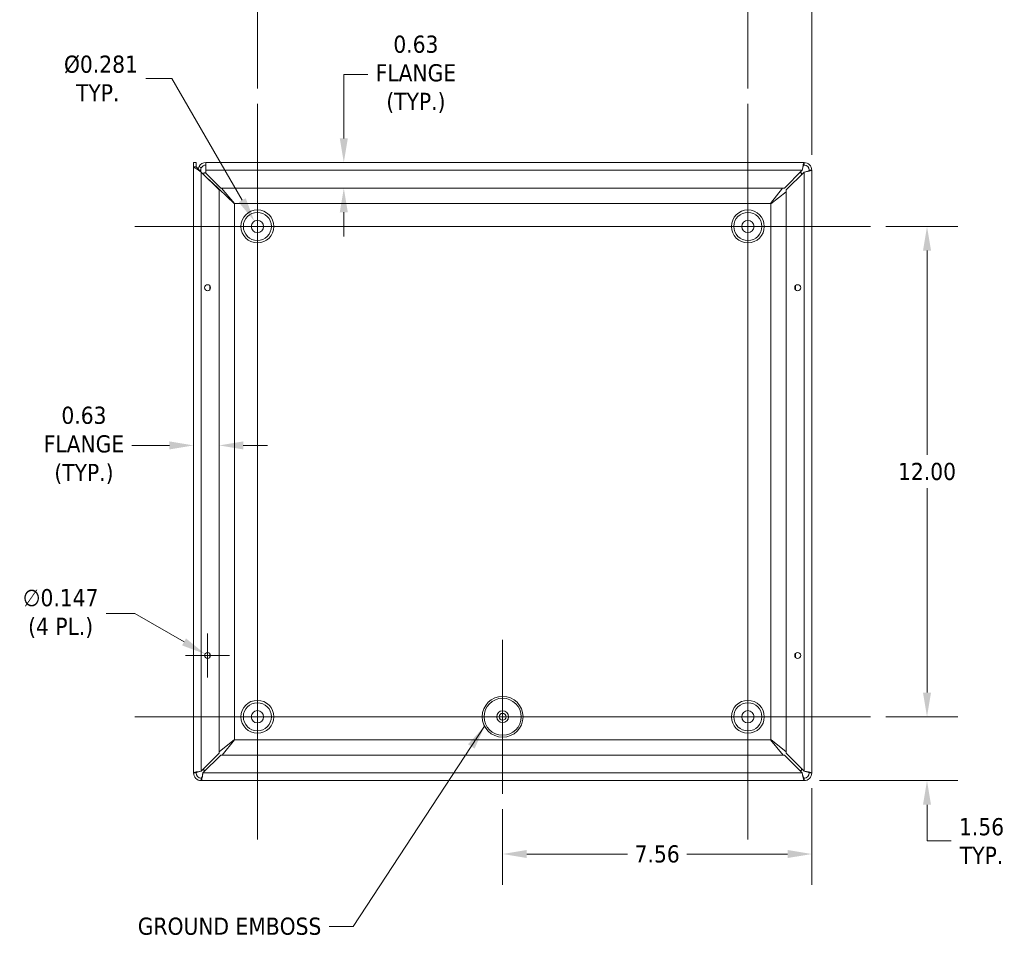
# Model space of a CAD drawing. Header units: inches. Extents: x 5.3 to 98.2, y 2.7 to 58.3.
# Tile 8 of 9: x 68.9 to 93, y 22.3 to 45. Entities that reach past the tile are written whole.
import ezdxf

# ---------------------------------------------------------------- set-up
doc = ezdxf.new("R2010")
doc.units = ezdxf.units.IN
doc.header["$LTSCALE"] = 6
doc.header["$MEASUREMENT"] = 0
for name, color, linetype, lineweight in [('Center Mark (ANSI)', 7, 'Continuous', 5), ('Centerline (ANSI)', 7, 'Continuous', 5), ('Dimension (ANSI)', 7, 'Continuous', 5), ('Symbol (ANSI)', 7, 'Continuous', 5), ('Visible (ANSI)', 7, 'Continuous', 5), ('Visible Narrow (ANSI)', 7, 'Continuous', 5)]:
    doc.layers.add(name, color=color, linetype=linetype, lineweight=lineweight)
doc.styles.add('ROMANS', font='tahoma.ttf')
doc.dimstyles.new('Default (ANSI)', dxfattribs={"dimscale": 6, "dimtxt": 0.07, "dimasz": 0.098425, "dimexe": 0.125, "dimexo": 0.0625, "dimgap": 0.031496, "dimtad": 0, "dimtih": 1, "dimtoh": 1, "dimrnd": 1e-08, "dimzin": 0, "dimdsep": 46, "dimtxsty": 'ROMANS', "dimcen": 0.09, "dimdle": 0.393701, "dimclrd": 256, "dimclre": 256, "dimclrt": 256, "dimadec": 0, "dimazin": 0, "dimtfac": 1.428571, "dimtofl": 0, "dimtmove": 0, "dimatfit": 3, "dimfxl": 0, "dimtolj": 1, "dimtzin": 0, "dimlwd": -1, "dimlwe": -1, "dimarcsym": 0})
doc.dimstyles.new('Default (ANSI)$7', dxfattribs={"dimscale": 6, "dimtxt": 0.07, "dimasz": 0.098425, "dimexe": 0.125, "dimexo": 0.0625, "dimgap": 0.031496, "dimtad": 0, "dimtih": 1, "dimtoh": 1, "dimrnd": 1e-08, "dimzin": 0, "dimdsep": 46, "dimtxsty": 'ROMANS', "dimcen": 0.09, "dimdle": 0.393701, "dimclrd": 256, "dimclre": 256, "dimclrt": 256, "dimadec": 0, "dimazin": 0, "dimtfac": 1.428571, "dimtofl": 0, "dimtmove": 0, "dimatfit": 3, "dimfxl": 0, "dimtolj": 1, "dimtzin": 0, "dimlwd": -1, "dimlwe": -1, "dimarcsym": 0})

# ---------------------------------------------------------------- blocks, each defined once
blk = doc.blocks.new('*D11')
at = {"layer": 'Defpoints', "color": 0}
for p in [(89.745, 27.924), (91.127, 27.924), (88.121, 26.361)]:
    blk.add_point(p, dxfattribs=at)
at = {"layer": 'Dimension (ANSI)'}
for p, q in [((91.127, 28.515), (91.127, 29.105)), ((90.12, 27.924), (91.877, 27.924)), ((88.496, 26.361), (91.877, 26.361)), ((91.127, 25.771), (91.127, 25.18)), ((91.127, 24.884), (91.127, 25.18)), ((91.718, 24.884), (91.127, 24.884))]:
    blk.add_line(p, q, dxfattribs=at)
for points in [[(91.029, 28.515), (91.225, 28.515), (91.127, 27.924)], [(91.029, 25.771), (91.225, 25.771), (91.127, 26.361)]]:
    blk.add_solid(points, dxfattribs=at)
at = {"layer": 'Dimension (ANSI)', "insert": (92.461, 24.884), "char_height": 0.42, "attachment_point": 5, "style": 'ROMANS'}
blk.add_mtext('\\A1;1.56\\PTYP.', dxfattribs=at)
blk = doc.blocks.new('*D12')
at = {"layer": 'Defpoints', "color": 0}
for p in [(89.745, 39.924), (91.127, 39.924), (89.745, 27.924)]:
    blk.add_point(p, dxfattribs=at)
at = {"layer": 'Dimension (ANSI)'}
for p, q in [((90.12, 39.924), (91.877, 39.924)), ((91.127, 39.333), (91.127, 34.332)), ((91.127, 28.515), (91.127, 33.516)), ((90.12, 27.924), (91.877, 27.924))]:
    blk.add_line(p, q, dxfattribs=at)
for points in [[(91.029, 39.333), (91.225, 39.333), (91.127, 39.924)], [(91.029, 28.515), (91.225, 28.515), (91.127, 27.924)]]:
    blk.add_solid(points, dxfattribs=at)
at = {"layer": 'Dimension (ANSI)', "insert": (91.127, 33.924), "char_height": 0.42, "attachment_point": 5, "style": 'ROMANS'}
blk.add_mtext('\\A1;12.00', dxfattribs=at)
blk = doc.blocks.new('*D13')
at = {"layer": 'Defpoints', "color": 0}
for p in [(86.745, 45.805), (86.745, 42.924), (88.308, 41.299)]:
    blk.add_point(p, dxfattribs=at)
at = {"layer": 'Dimension (ANSI)'}
for p, q in [((86.745, 43.299), (86.745, 46.555)), ((88.308, 41.674), (88.308, 46.555)), ((86.154, 45.805), (85.564, 45.805)), ((88.898, 45.805), (89.489, 45.805))]:
    blk.add_line(p, q, dxfattribs=at)
for points in [[(86.154, 45.904), (86.154, 45.707), (86.745, 45.805)], [(88.898, 45.904), (88.898, 45.707), (88.308, 45.805)]]:
    blk.add_solid(points, dxfattribs=at)
at = {"layer": 'Dimension (ANSI)', "insert": (90.232, 45.805), "char_height": 0.42, "attachment_point": 5, "style": 'ROMANS'}
blk.add_mtext('\\A1;1.56\\PTYP.', dxfattribs=at)
blk = doc.blocks.new('*D14')
at = {"layer": 'Defpoints', "color": 0}
for p in [(74.745, 45.805), (74.745, 42.924), (86.745, 42.924)]:
    blk.add_point(p, dxfattribs=at)
at = {"layer": 'Dimension (ANSI)'}
for p, q in [((74.745, 43.299), (74.745, 46.555)), ((86.745, 43.299), (86.745, 46.555)), ((75.336, 45.805), (79.881, 45.805)), ((86.154, 45.805), (81.609, 45.805))]:
    blk.add_line(p, q, dxfattribs=at)
for points in [[(75.336, 45.904), (75.336, 45.707), (74.745, 45.805)], [(86.154, 45.904), (86.154, 45.707), (86.745, 45.805)]]:
    blk.add_solid(points, dxfattribs=at)
at = {"layer": 'Dimension (ANSI)', "insert": (80.745, 45.805), "char_height": 0.42, "attachment_point": 5, "style": 'ROMANS'}
blk.add_mtext('\\A1;12.00', dxfattribs=at)
blk = doc.blocks.new('*D15')
at = {"layer": 'Defpoints', "color": 0}
for p in [(88.308, 26.548), (80.745, 26.04), (80.745, 24.565)]:
    blk.add_point(p, dxfattribs=at)
at = {"layer": 'Dimension (ANSI)'}
for p, q in [((88.308, 26.173), (88.308, 23.815)), ((80.745, 25.665), (80.745, 23.815)), ((81.336, 24.565), (83.8, 24.565)), ((87.717, 24.565), (85.252, 24.565))]:
    blk.add_line(p, q, dxfattribs=at)
for points in [[(81.336, 24.664), (81.336, 24.467), (80.745, 24.565)], [(87.717, 24.664), (87.717, 24.467), (88.308, 24.565)]]:
    blk.add_solid(points, dxfattribs=at)
at = {"layer": 'Dimension (ANSI)', "insert": (84.526, 24.565), "char_height": 0.42, "attachment_point": 5, "style": 'ROMANS'}
blk.add_mtext('\\A1;7.56', dxfattribs=at)
blk = doc.blocks.new('*D16')
at = {"layer": 'Defpoints', "color": 0}
for p in [(74.67, 40.054), (74.82, 39.794)]:
    blk.add_point(p, dxfattribs=at)
at = {"layer": 'Dimension (ANSI)'}
for p, q in [((72.017, 43.545), (72.655, 43.545)), ((72.655, 43.545), (74.375, 40.565)), ((74.745, 39.384), (74.745, 40.464)), ((74.205, 39.924), (75.285, 39.924))]:
    blk.add_line(p, q, dxfattribs=at)
blk.add_solid([(74.46, 40.615), (74.289, 40.516), (74.67, 40.054)], dxfattribs=at)
at = {"layer": 'Dimension (ANSI)', "insert": (70.839, 43.545), "char_height": 0.42, "attachment_point": 5, "style": 'ROMANS'}
blk.add_mtext('\\A1; Ø0.281\\PTYP.', dxfattribs=at)
blk = doc.blocks.new('*D19')
at = {"layer": 'Defpoints', "color": 0}
for p in [(73.808, 34.565), (73.808, 30.625), (73.183, 30.52)]:
    blk.add_point(p, dxfattribs=at)
at = {"layer": 'Dimension (ANSI)'}
for p, q in [((72.592, 34.565), (71.676, 34.565)), ((74.398, 34.565), (74.989, 34.565))]:
    blk.add_line(p, q, dxfattribs=at)
for points in [[(72.592, 34.663), (72.592, 34.466), (73.183, 34.565)], [(74.398, 34.663), (74.398, 34.466), (73.808, 34.565)]]:
    blk.add_solid(points, dxfattribs=at)
at = {"layer": 'Dimension (ANSI)', "insert": (70.502, 34.565), "char_height": 0.42, "attachment_point": 5, "style": 'ROMANS'}
blk.add_mtext('\\A1;0.63\\PFLANGE\\P(TYP.)', dxfattribs=at)
blk = doc.blocks.new('*D20')
at = {"layer": 'Defpoints', "color": 0}
for p in [(78.623, 41.486), (76.859, 40.861), (78.651, 40.861)]:
    blk.add_point(p, dxfattribs=at)
at = {"layer": 'Dimension (ANSI)'}
for p, q in [((76.859, 42.077), (76.859, 43.646)), ((76.859, 43.646), (77.45, 43.646)), ((76.859, 40.271), (76.859, 39.68))]:
    blk.add_line(p, q, dxfattribs=at)
for points in [[(76.761, 42.077), (76.958, 42.077), (76.859, 41.486)], [(76.761, 40.271), (76.958, 40.271), (76.859, 40.861)]]:
    blk.add_solid(points, dxfattribs=at)
at = {"layer": 'Dimension (ANSI)', "insert": (78.623, 43.646), "char_height": 0.42, "attachment_point": 5, "style": 'ROMANS'}
blk.add_mtext('\\A1;0.63\\PFLANGE\\P(TYP.)', dxfattribs=at)
blk = doc.blocks.new('*D21')
at = {"layer": 'Defpoints', "color": 0}
for p in [(73.463, 29.461), (73.59, 29.387)]:
    blk.add_point(p, dxfattribs=at)
at = {"layer": 'Dimension (ANSI)'}
for p, q in [((71.045, 30.451), (71.748, 30.451)), ((71.748, 30.451), (72.951, 29.756)), ((73.526, 28.884), (73.526, 29.964)), ((72.986, 29.424), (74.066, 29.424))]:
    blk.add_line(p, q, dxfattribs=at)
blk.add_solid([(73, 29.841), (72.902, 29.671), (73.463, 29.461)], dxfattribs=at)
at = {"layer": 'Dimension (ANSI)', "insert": (69.932, 30.451), "char_height": 0.42, "attachment_point": 5, "style": 'ROMANS'}
blk.add_mtext('\\A1;∅0.147\\P(4 PL.)', dxfattribs=at)

msp = doc.modelspace()

# ---------------------------------------------------------------- linework, layer by layer
at = {"layer": 'Center Mark (ANSI)', "linetype": 'Continuous'}
for p, q in [((76.629, 39.92399), (72.861, 39.92399)), ((88.629, 39.92399), (84.861, 39.92399)), ((80.745, 26.03999), (80.745, 29.80799)), ((86.745, 26.03999), (86.745, 29.80799)), ((76.629, 27.92399), (72.861, 27.92399))]:
    msp.add_line(p, q, dxfattribs=at)
at = {"layer": 'Centerline (ANSI)', "linetype": 'Continuous'}
for p, q in [((74.745, 42.92399), (74.745, 24.92399)), ((86.745, 42.92399), (86.745, 24.92399)), ((71.745, 39.92399), (89.745, 39.92399)), ((89.745, 27.92399), (71.745, 27.92399))]:
    msp.add_line(p, q, dxfattribs=at)
at = {"layer": 'Visible (ANSI)'}
for p, q in [((73.1825, 41.48649), (73.2445, 41.48649)), ((73.1825, 41.38029), (73.1825, 41.48649)), ((73.2445, 41.48649), (73.2445, 41.38029)), ((73.4825, 41.48649), (88.1205, 41.48649)), ((73.4825, 41.48649), (73.4825, 41.29949)), ((73.1825, 26.54849), (73.1825, 41.38029)), ((73.2445, 41.38029), (73.3695, 41.25529)), ((73.32531, 41.29949), (73.34492, 41.29949)), ((73.34492, 41.29949), (73.3575, 41.29949)), ((73.3575, 41.29949), (73.3575, 41.26729)), ((73.3695, 41.25529), (73.8075, 40.81729)), ((73.4325, 41.23649), (73.4825, 41.23649)), ((73.4325, 41.19229), (73.4325, 41.23649)), ((73.4825, 41.23068), (73.4825, 41.29949)), ((73.8517, 40.86149), (73.4825, 41.23068)), ((88.07631, 41.29949), (87.63831, 40.86149)), ((87.6825, 40.81729), (88.1205, 41.25529)), ((88.01331, 41.23649), (88.0575, 41.23649)), ((88.0575, 41.23649), (88.0575, 41.19229)), ((88.3075, 41.29949), (88.3075, 26.54849)), ((73.46878, 41.15906), (73.46573, 41.15906)), ((74.182, 40.47991), (73.6195, 41.01167)), ((73.8075, 40.81729), (73.8075, 27.03068)), ((87.63831, 40.86149), (73.8517, 40.86149)), ((73.87007, 40.86149), (74.18907, 40.48699)), ((87.30093, 40.48699), (87.59546, 40.86149)), ((87.6825, 40.77444), (87.308, 40.47991)), ((87.6825, 27.03068), (87.6825, 40.81729)), ((74.182, 27.36806), (74.182, 40.47991)), ((74.18907, 40.48699), (87.30093, 40.48699)), ((87.308, 40.47991), (87.308, 27.36806)), ((73.8075, 27.06196), (74.182, 27.36806)), ((74.18907, 27.36099), (73.88298, 26.98649)), ((87.30093, 27.36099), (74.18907, 27.36099)), ((87.60703, 26.98649), (87.30093, 27.36099)), ((87.308, 27.36806), (87.6825, 27.06196)), ((73.8075, 27.03068), (73.3695, 26.59268)), ((73.4137, 26.54849), (73.8517, 26.98649)), ((73.8517, 26.98649), (87.63831, 26.98649)), ((87.63831, 26.98649), (88.07631, 26.54849)), ((88.1205, 26.59268), (87.6825, 27.03068)), ((73.4325, 26.61149), (73.4325, 26.65568)), ((73.4767, 26.61149), (73.4325, 26.61149)), ((88.0575, 26.61149), (88.01331, 26.61149)), ((88.0575, 26.65568), (88.0575, 26.61149)), ((88.1205, 26.36149), (73.3695, 26.36149))]:
    msp.add_line(p, q, dxfattribs=at)
for centre, radius in [((74.745, 39.92399), 0.34359), ((86.745, 39.92399), 0.34359), ((74.745, 39.92399), 0.15), ((86.745, 39.92399), 0.15), ((73.52625, 38.42399), 0.0735), ((87.96375, 38.42399), 0.0735), ((73.52625, 29.42399), 0.0735), ((87.96375, 29.42399), 0.0735), ((74.745, 27.92399), 0.34359), ((86.745, 27.92399), 0.34359), ((74.745, 27.92399), 0.15), ((80.745, 27.92399), 0.14535), ((80.745, 27.92399), 0.0825), ((86.745, 27.92399), 0.15)]:
    msp.add_circle(centre, radius, dxfattribs=at)
for centre, radius, start, end in [((73.4825, 41.29949), 0.187, 90, 151.662311), ((88.1205, 41.29949), 0.187, 0, 90), ((73.4825, 41.29949), 0.125, 90, 151.662311), ((88.1205, 41.29949), 0.125, 0, 90), ((73.3695, 26.54849), 0.187, 180, 270), ((73.3695, 26.54849), 0.125, 180, 270), ((88.1205, 26.54849), 0.187, 270, 0), ((88.1205, 26.54849), 0.125, 270, 0)]:
    msp.add_arc(centre, radius, start, end, dxfattribs=at)
for points, knots in [([(88.1205, 41.48649), (88.11161, 41.48649), (88.10271, 41.45653), (88.09382, 41.40849), (88.08798, 41.37697), (88.08214, 41.33828), (88.07631, 41.29949)], [0, 0, 0, 0, 0.94848895, 0.94848895, 0.94848895, 1.57079633, 1.57079633, 1.57079633, 1.57079633]), ([(73.1825, 41.38029), (73.19303, 41.37325), (73.20883, 41.36269), (73.25212, 41.33376), (73.28505, 41.31175), (73.3272, 41.28357), (73.3695, 41.25529)], [0, 0, 0, 0, 0.89217175, 0.89217175, 0.89217175, 1.57079633, 1.57079633, 1.57079633, 1.57079633]), ([(73.25435, 41.3705), (73.25222, 41.37556), (73.25041, 41.38062), (73.24897, 41.38568), (73.24617, 41.39555), (73.24466, 41.40541), (73.24451, 41.41527)], [2.103325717, 2.103325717, 2.103325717, 2.103325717, 2.254394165, 2.254394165, 2.254394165, 2.548716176, 2.548716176, 2.548716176, 2.548716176]), ([(73.37248, 41.35882), (73.36339, 41.36372), (73.35429, 41.36863), (73.3361, 41.37844), (73.32701, 41.38334), (73.31791, 41.38825)], [-0.15748, -0.15748, -0.15748, -0.15748, -0.07874, -0.07874, 0, 0, 0, 0]), ([(88.1205, 41.42449), (88.11066, 41.42449), (88.10083, 41.39968), (88.09099, 41.36179), (88.08609, 41.34294), (88.0812, 41.32123), (88.07631, 41.29949)], [0, 0, 0, 0, 1.04897508, 1.04897508, 1.04897508, 1.57079633, 1.57079633, 1.57079633, 1.57079633]), ([(88.1205, 41.25529), (88.17962, 41.26419), (88.23798, 41.27308), (88.27245, 41.28198), (88.29506, 41.28781), (88.3075, 41.29365), (88.3075, 41.29949)], [0, 0, 0, 0, 0.94848895, 0.94848895, 0.94848895, 1.57079633, 1.57079633, 1.57079633, 1.57079633]), ([(88.2455, 41.29949), (88.2455, 41.28965), (88.2207, 41.27981), (88.18281, 41.26997), (88.16396, 41.26508), (88.14224, 41.26018), (88.1205, 41.25529)], [0, 0, 0, 0, 1.04897508, 1.04897508, 1.04897508, 1.57079633, 1.57079633, 1.57079633, 1.57079633]), ([(73.3695, 26.59268), (73.31038, 26.58378), (73.25202, 26.57489), (73.21756, 26.56599), (73.19495, 26.56016), (73.1825, 26.55432), (73.1825, 26.54849)], [0, 0, 0, 0, 0.94848895, 0.94848895, 0.94848895, 1.57079633, 1.57079633, 1.57079633, 1.57079633]), ([(73.2445, 26.54849), (73.2445, 26.55832), (73.2693, 26.56816), (73.30719, 26.578), (73.32604, 26.58289), (73.34776, 26.58779), (73.3695, 26.59268)], [0, 0, 0, 0, 1.04897508, 1.04897508, 1.04897508, 1.57079633, 1.57079633, 1.57079633, 1.57079633]), ([(73.3695, 26.36149), (73.3784, 26.36149), (73.38729, 26.39144), (73.39619, 26.43948), (73.40202, 26.471), (73.40786, 26.50969), (73.4137, 26.54849)], [0, 0, 0, 0, 0.94848895, 0.94848895, 0.94848895, 1.57079633, 1.57079633, 1.57079633, 1.57079633]), ([(73.3695, 26.42349), (73.37934, 26.42349), (73.38918, 26.44829), (73.39901, 26.48618), (73.40391, 26.50503), (73.4088, 26.52674), (73.4137, 26.54849)], [0, 0, 0, 0, 1.04897508, 1.04897508, 1.04897508, 1.57079633, 1.57079633, 1.57079633, 1.57079633]), ([(88.07631, 26.54849), (88.0852, 26.48936), (88.0941, 26.431), (88.10299, 26.39654), (88.10883, 26.37393), (88.11466, 26.36149), (88.1205, 26.36149)], [0, 0, 0, 0, 0.94848895, 0.94848895, 0.94848895, 1.57079633, 1.57079633, 1.57079633, 1.57079633]), ([(88.1205, 26.42349), (88.11066, 26.42349), (88.10083, 26.44829), (88.09099, 26.48618), (88.08609, 26.50503), (88.0812, 26.52674), (88.07631, 26.54849)], [0, 0, 0, 0, 1.04897508, 1.04897508, 1.04897508, 1.57079633, 1.57079633, 1.57079633, 1.57079633]), ([(88.3075, 26.54849), (88.3075, 26.55738), (88.27754, 26.56628), (88.22951, 26.57517), (88.19799, 26.58101), (88.15929, 26.58684), (88.1205, 26.59268)], [0, 0, 0, 0, 0.94848895, 0.94848895, 0.94848895, 1.57079633, 1.57079633, 1.57079633, 1.57079633]), ([(88.2455, 26.54849), (88.2455, 26.55832), (88.2207, 26.56816), (88.18281, 26.578), (88.16396, 26.58289), (88.14224, 26.58779), (88.1205, 26.59268)], [0, 0, 0, 0, 1.04897508, 1.04897508, 1.04897508, 1.57079633, 1.57079633, 1.57079633, 1.57079633])]:
    msp.add_open_spline(points, degree=3, knots=knots, dxfattribs=at)
for points in [[(88.1205, 41.48649), (88.1205, 41.46582), (88.1205, 41.44515), (88.1205, 41.42449)], [(73.1825, 41.38029), (73.20317, 41.38029), (73.22383, 41.38029), (73.2445, 41.38029)], [(73.24451, 41.41527), (73.2445, 41.4158), (73.2445, 41.41635), (73.2445, 41.41689)], [(73.29774, 41.32711), (73.30115, 41.34829), (73.30825, 41.36889), (73.31791, 41.38825)], [(73.37248, 41.35882), (73.36324, 41.34031), (73.3575, 41.32009), (73.3575, 41.29949)], [(73.42599, 41.19879), (73.42819, 41.19706), (73.43035, 41.19534), (73.43248, 41.19362)], [(88.2455, 41.29949), (88.26617, 41.29949), (88.28683, 41.29949), (88.3075, 41.29949)], [(73.46262, 41.16598), (73.46477, 41.16367), (73.46683, 41.16137), (73.46878, 41.15906)], [(73.46878, 41.15906), (73.46974, 41.15702), (73.47078, 41.15497), (73.47188, 41.15292)], [(73.58326, 41.05569), (73.5723, 41.06306), (73.55994, 41.07044), (73.54694, 41.07781)], [(73.6195, 41.01167), (73.6066, 41.02634), (73.59373, 41.04101), (73.58326, 41.05569)], [(73.2445, 26.54849), (73.22383, 26.54849), (73.20317, 26.54849), (73.1825, 26.54849)], [(88.3075, 26.54849), (88.28683, 26.54849), (88.26617, 26.54849), (88.2455, 26.54849)], [(73.3695, 26.36149), (73.3695, 26.38215), (73.3695, 26.40282), (73.3695, 26.42349)], [(88.1205, 26.42349), (88.1205, 26.40282), (88.1205, 26.38215), (88.1205, 26.36149)]]:
    msp.add_open_spline(points, degree=3, dxfattribs=at)
at = {"layer": 'Visible Narrow (ANSI)'}
for p, q in [((73.3695, 41.25529), (73.3695, 26.59268)), ((88.07631, 41.29949), (73.4825, 41.29949)), ((88.1205, 26.59268), (88.1205, 41.25529)), ((73.58326, 41.05569), (73.58326, 41.04153)), ((73.6195, 41.01167), (73.6195, 41.00529)), ((73.58326, 38.47038), (73.58326, 38.37759)), ((87.90674, 38.37759), (87.90674, 38.47038)), ((73.58326, 29.47038), (73.58326, 29.37759)), ((87.90674, 29.37759), (87.90674, 29.47038)), ((73.4137, 26.54849), (88.07631, 26.54849))]:
    msp.add_line(p, q, dxfattribs=at)
for centre, radius in [((74.745, 39.92399), 0.402), ((86.745, 39.92399), 0.402), ((80.745, 27.92399), 0.5), ((74.745, 27.92399), 0.402), ((80.745, 27.92399), 0.45329), ((86.745, 27.92399), 0.402)]:
    msp.add_circle(centre, radius, dxfattribs=at)

# ---------------------------------------------------------------- texts
at = {"layer": 'Symbol (ANSI)', "insert": (76.30928, 22.79491), "char_height": 0.42, "width": 4.6509724, "attachment_point": 6, "style": 'ROMANS'}
msp.add_mtext('{GROUND EMBOSS}', dxfattribs=at)

# ---------------------------------------------------------------- dimensions: what is measured, and where the dimension line sits
at = {"layer": 'Dimension (ANSI)'}
for base, p1, p2, angle, override, picture, middle in [((74.745, 45.80545), (86.745, 42.92399), (74.745, 42.92399), 180, {"dimtih": 0, "dimtoh": 0, "dimdec": 2, "dimtp": 0, "dimtm": 0, "dimtdec": 2, "dimatfit": 1}, '*D14', (80.745, 45.80545)), ((91.12695, 39.92399), (89.745, 27.92399), (89.745, 39.92399), 90, {"dimdec": 2, "dimtp": 0, "dimtm": 0, "dimtdec": 2, "dimatfit": 1}, '*D12', (91.12695, 33.92399)), ((80.745, 24.56531), (88.3075, 26.54849), (80.745, 26.03999), 180, {"dimtih": 0, "dimtoh": 0, "dimdec": 2, "dimtp": 0, "dimtm": 0, "dimtdec": 2, "dimatfit": 1}, '*D15', (84.52625, 24.56531))]:
    dim = msp.add_linear_dim(base=base, p1=p1, p2=p2, angle=angle, dimstyle='Default (ANSI)', override=override, dxfattribs=at)
    dim.commit()
    dim.dimension.update_dxf_attribs({"geometry": picture, "text_midpoint": middle, "dimtype": 160})
for base, p1, p2, angle, text, override, picture, middle in [((86.745, 45.80545), (88.3075, 41.29949), (86.745, 42.92399), 180, '<>\\PTYP.', {"dimtih": 0, "dimtoh": 0, "dimdec": 2, "dimtp": 0, "dimtm": 0, "dimtdec": 2, "dimatfit": 1}, '*D13', (90.23241, 45.80545)), ((76.8591987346, 40.861485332), (78.6231453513, 41.486485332), (78.6508719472, 40.861485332), 270, '<>\\PFLANGE\\P(TYP.)', {"dimdec": 2, "dimse1": 1, "dimse2": 1, "dimtp": 0, "dimtm": 0, "dimtdec": 2, "dimatfit": 1}, '*D20', (78.6231453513, 43.6457945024)), ((91.12695, 27.92399), (88.1205, 26.36149), (89.745, 27.92399), 90, '<>\\PTYP.', {"dimdec": 2, "dimtp": 0, "dimtm": 0, "dimtdec": 2, "dimtmove": 1, "dimatfit": 1}, '*D11', (91.16638, 24.88395))]:
    dim = msp.add_linear_dim(base=base, p1=p1, p2=p2, angle=angle, text=text, dimstyle='Default (ANSI)', override=override, dxfattribs=at)
    dim.commit()
    dim.dimension.update_dxf_attribs({"geometry": picture, "text_midpoint": middle, "dimtype": 160})
for p1, p2, text, override, picture, middle in [((74.82, 39.79408), (74.67, 40.05389), ' Ø0.281\\PTYP.', {"dimdec": 2, "dimlfac": 1, "dimtp": 0, "dimtm": 0, "dimtdec": 2}, '*D16', (70.83907, 43.54475)), ((73.5899, 29.38724), (73.4626, 29.46074), '<>\\P(4 PL.)', {"dimdec": 3, "dimlfac": 1, "dimtp": 0, "dimtm": 0, "dimtdec": 2}, '*D21', (69.93224, 30.45082))]:
    dim = msp.add_diameter_dim_2p(p1=p1, p2=p2, text=text, dimstyle='Default (ANSI)', override=override, dxfattribs=at)
    dim.commit()
    dim.dimension.update_dxf_attribs({"geometry": picture, "text_midpoint": middle, "dimtype": 163})
dim = msp.add_linear_dim(base=(73.8075011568, 34.5645609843), p1=(73.1825011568, 30.5200263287), p2=(73.8075011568, 30.6254506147), text='<>\\PFLANGE\\P(TYP.)', dimstyle='Default (ANSI)', override={"dimtih": 0, "dimtoh": 0, "dimdec": 2, "dimse1": 1, "dimse2": 1, "dimtp": 0, "dimtm": 0, "dimtdec": 2, "dimatfit": 1}, dxfattribs=at)
dim.commit()
dim.dimension.update_dxf_attribs({"geometry": '*D19', "text_midpoint": (70.5023507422, 34.5645609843), "dimtype": 160})

# ---------------------------------------------------------------- leaders
at = {"layer": 'Symbol (ANSI)'}
msp.add_leader([(80.30215, 27.69185), (77.0888, 22.79491), (76.49825, 22.79491)], dimstyle='Default (ANSI)$7', override={"dimtad": 0}, dxfattribs=at)

doc.saveas('drawing.dxf')
